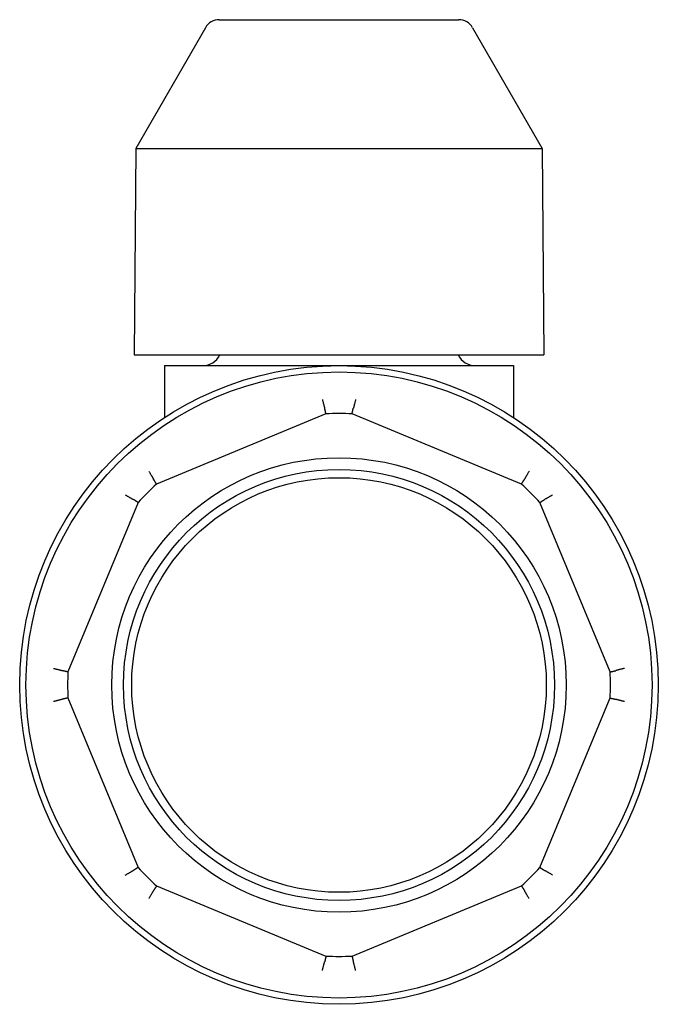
# Model space of a CAD drawing. Header units: millimetres. Extents: x 219 to 1582, y 6 to 357.
# Tile 4 of 6: x 395 to 455, y 169 to 262. Entities that reach past the tile are written whole.
import ezdxf

# ---------------------------------------------------------------- set-up
doc = ezdxf.new("R2010")
doc.units = ezdxf.units.MM
doc.layers.add('DETAIL', color=2, linetype='Continuous')

msp = doc.modelspace()

# ---------------------------------------------------------------- linework, layer by layer
at = {"layer": 'DETAIL'}
for p, q in [((413.742, 261.511), (436.242, 261.511)), ((412.442, 260.76), (405.911, 249.418)), ((437.542, 260.76), (444.073, 249.418)), ((405.911, 249.418), (405.742, 230.011)), ((405.911, 249.418), (444.073, 249.418)), ((444.073, 249.418), (444.242, 230.011)), ((405.742, 230.011), (444.242, 230.011)), ((408.593, 229.011), (441.391, 229.011)), ((408.593, 229.011), (408.593, 224.132)), ((441.391, 229.011), (441.391, 224.132)), ((423.768, 224.482), (407.846, 217.887)), ((442.137, 217.887), (426.215, 224.482)), ((406.116, 216.157), (399.521, 200.235)), ((450.462, 200.235), (443.867, 216.157)), ((399.521, 197.788), (406.116, 181.866)), ((443.867, 181.866), (450.462, 197.788)), ((407.846, 180.136), (423.768, 173.541)), ((426.215, 173.541), (442.137, 180.136))]:
    msp.add_line(p, q, dxfattribs=at)
at = {"layer": 'DETAIL', "flags": 128}
for points in [[(423.431, 225.84), (423.444, 225.786), (423.457, 225.732), (423.47, 225.679), (423.482, 225.627), (423.495, 225.576), (423.507, 225.527), (423.518, 225.479), (423.53, 225.433), (423.541, 225.388), (423.552, 225.346), (423.562, 225.306), (423.572, 225.268), (423.582, 225.232), (423.591, 225.199), (423.599, 225.169), (423.607, 225.141), (423.614, 225.116), (423.621, 225.094), (423.626, 225.074), (423.632, 225.058), (423.636, 225.045), (423.64, 225.035), (423.643, 225.029), (423.646, 225.025)], [(426.552, 225.84), (426.54, 225.786), (426.527, 225.732), (426.514, 225.679), (426.501, 225.627), (426.489, 225.576), (426.477, 225.527), (426.465, 225.479), (426.454, 225.433), (426.442, 225.388), (426.432, 225.346), (426.421, 225.306), (426.411, 225.268), (426.402, 225.232), (426.393, 225.199), (426.385, 225.169), (426.377, 225.141), (426.37, 225.116), (426.363, 225.094), (426.357, 225.074), (426.352, 225.058), (426.347, 225.045), (426.343, 225.035), (426.34, 225.029), (426.338, 225.025)], [(423.646, 225.025), (423.646, 225.025), (423.646, 225.025), (423.646, 225.025), (423.646, 225.025), (423.646, 225.025), (423.646, 225.025), (423.646, 225.025), (423.646, 225.025), (423.646, 225.025), (423.646, 225.025), (423.646, 225.025), (423.646, 225.025), (423.646, 225.025), (423.646, 225.025), (423.646, 225.025), (423.646, 225.025), (423.646, 225.025), (423.646, 225.025), (423.646, 225.025), (423.646, 225.025), (423.646, 225.025), (423.646, 225.025), (423.646, 225.025), (423.646, 225.025)], [(423.768, 224.482), (423.764, 224.499), (423.761, 224.517), (423.757, 224.534), (423.753, 224.552), (423.749, 224.569), (423.745, 224.587), (423.741, 224.604), (423.737, 224.621), (423.733, 224.639), (423.729, 224.656), (423.725, 224.674), (423.721, 224.691), (423.717, 224.709), (423.713, 224.726), (423.71, 224.744), (423.706, 224.761), (423.702, 224.779), (423.698, 224.796), (423.694, 224.814), (423.69, 224.832), (423.686, 224.849), (423.682, 224.867), (423.678, 224.884), (423.674, 224.902), (423.67, 224.919), (423.666, 224.937), (423.662, 224.954), (423.658, 224.972), (423.654, 224.99), (423.65, 225.007), (423.646, 225.025)], [(426.215, 224.482), (426.219, 224.499), (426.223, 224.517), (426.227, 224.534), (426.231, 224.552), (426.235, 224.569), (426.239, 224.587), (426.243, 224.604), (426.247, 224.621), (426.251, 224.639), (426.254, 224.656), (426.258, 224.674), (426.262, 224.691), (426.266, 224.709), (426.27, 224.726), (426.274, 224.744), (426.278, 224.761), (426.282, 224.779), (426.286, 224.796), (426.29, 224.814), (426.294, 224.832), (426.298, 224.849), (426.302, 224.867), (426.306, 224.884), (426.31, 224.902), (426.314, 224.919), (426.318, 224.937), (426.322, 224.954), (426.326, 224.972), (426.33, 224.99), (426.333, 225.007), (426.337, 225.025)], [(426.338, 225.025), (426.338, 225.025), (426.338, 225.025), (426.338, 225.025), (426.338, 225.025), (426.338, 225.025), (426.338, 225.025), (426.338, 225.025), (426.338, 225.025), (426.338, 225.025), (426.338, 225.025), (426.338, 225.025), (426.338, 225.025), (426.338, 225.025), (426.338, 225.025), (426.337, 225.025), (426.337, 225.025), (426.337, 225.025), (426.337, 225.025), (426.337, 225.025), (426.337, 225.025), (426.337, 225.025), (426.337, 225.025), (426.337, 225.025), (426.337, 225.025)], [(407.124, 219.086), (407.154, 219.038), (407.183, 218.991), (407.211, 218.944), (407.239, 218.899), (407.266, 218.854), (407.293, 218.811), (407.318, 218.768), (407.343, 218.728), (407.366, 218.688), (407.388, 218.651), (407.41, 218.615), (407.429, 218.581), (407.448, 218.549), (407.465, 218.52), (407.481, 218.492), (407.495, 218.467), (407.507, 218.444), (407.518, 218.424), (407.528, 218.406), (407.535, 218.391), (407.541, 218.379), (407.546, 218.369), (407.548, 218.362), (407.549, 218.358)], [(407.549, 218.358), (407.549, 218.358), (407.549, 218.358), (407.549, 218.357), (407.549, 218.357), (407.549, 218.357), (407.549, 218.357), (407.549, 218.357), (407.549, 218.357), (407.549, 218.357), (407.549, 218.357), (407.549, 218.357), (407.549, 218.357), (407.549, 218.357), (407.549, 218.357), (407.549, 218.357), (407.549, 218.357), (407.549, 218.357), (407.549, 218.357), (407.549, 218.357), (407.549, 218.357), (407.549, 218.357), (407.549, 218.357), (407.549, 218.357), (407.549, 218.357)], [(407.846, 217.887), (407.837, 217.902), (407.827, 217.917), (407.818, 217.932), (407.808, 217.947), (407.799, 217.962), (407.789, 217.977), (407.78, 217.993), (407.77, 218.008), (407.76, 218.023), (407.751, 218.038), (407.741, 218.053), (407.732, 218.068), (407.722, 218.083), (407.712, 218.099), (407.703, 218.114), (407.693, 218.129), (407.684, 218.144), (407.674, 218.159), (407.664, 218.174), (407.655, 218.19), (407.645, 218.205), (407.636, 218.22), (407.626, 218.235), (407.616, 218.25), (407.607, 218.266), (407.597, 218.281), (407.587, 218.296), (407.578, 218.311), (407.568, 218.327), (407.559, 218.342), (407.549, 218.357)], [(442.137, 217.887), (442.147, 217.902), (442.156, 217.917), (442.166, 217.932), (442.175, 217.947), (442.185, 217.962), (442.195, 217.977), (442.204, 217.993), (442.214, 218.008), (442.223, 218.023), (442.233, 218.038), (442.242, 218.053), (442.252, 218.068), (442.262, 218.083), (442.271, 218.099), (442.281, 218.114), (442.29, 218.129), (442.3, 218.144), (442.31, 218.159), (442.319, 218.174), (442.329, 218.19), (442.338, 218.205), (442.348, 218.22), (442.358, 218.235), (442.367, 218.25), (442.377, 218.266), (442.387, 218.281), (442.396, 218.296), (442.406, 218.311), (442.415, 218.327), (442.425, 218.342), (442.435, 218.357)], [(442.859, 219.086), (442.83, 219.038), (442.801, 218.991), (442.772, 218.944), (442.744, 218.899), (442.717, 218.854), (442.691, 218.811), (442.665, 218.768), (442.641, 218.728), (442.618, 218.688), (442.595, 218.651), (442.574, 218.615), (442.554, 218.581), (442.536, 218.549), (442.519, 218.52), (442.503, 218.492), (442.489, 218.467), (442.476, 218.444), (442.465, 218.424), (442.456, 218.406), (442.448, 218.391), (442.442, 218.379), (442.438, 218.369), (442.436, 218.362), (442.435, 218.358)], [(442.435, 218.357), (442.435, 218.357), (442.435, 218.357), (442.435, 218.357), (442.435, 218.357), (442.435, 218.357), (442.435, 218.357), (442.435, 218.357), (442.435, 218.357), (442.435, 218.357), (442.435, 218.357), (442.435, 218.357), (442.435, 218.357), (442.435, 218.357), (442.435, 218.357), (442.435, 218.357), (442.435, 218.357), (442.435, 218.357), (442.435, 218.357), (442.435, 218.357), (442.435, 218.357), (442.435, 218.357), (442.435, 218.358), (442.435, 218.358), (442.435, 218.358)], [(404.917, 216.879), (404.965, 216.849), (405.012, 216.82), (405.059, 216.792), (405.104, 216.764), (405.149, 216.737), (405.192, 216.71), (405.235, 216.685), (405.275, 216.66), (405.315, 216.637), (405.352, 216.615), (405.388, 216.593), (405.422, 216.574), (405.454, 216.555), (405.483, 216.538), (405.511, 216.522), (405.536, 216.508), (405.559, 216.496), (405.579, 216.485), (405.597, 216.475), (405.612, 216.468), (405.625, 216.462), (405.634, 216.457), (405.641, 216.455), (405.646, 216.454)], [(405.646, 216.454), (405.646, 216.454), (405.646, 216.454), (405.646, 216.454), (405.646, 216.454), (405.646, 216.454), (405.646, 216.454), (405.646, 216.454), (405.646, 216.454), (405.646, 216.454), (405.646, 216.454), (405.646, 216.454), (405.646, 216.454), (405.646, 216.454), (405.646, 216.454), (405.646, 216.454), (405.646, 216.454), (405.646, 216.454), (405.646, 216.454), (405.646, 216.454), (405.646, 216.454), (405.646, 216.454), (405.646, 216.454), (405.646, 216.454), (405.646, 216.454)], [(406.116, 216.157), (406.101, 216.166), (406.086, 216.176), (406.071, 216.185), (406.056, 216.195), (406.041, 216.204), (406.026, 216.214), (406.011, 216.224), (405.995, 216.233), (405.98, 216.243), (405.965, 216.252), (405.95, 216.262), (405.935, 216.271), (405.92, 216.281), (405.905, 216.291), (405.889, 216.3), (405.874, 216.31), (405.859, 216.319), (405.844, 216.329), (405.829, 216.339), (405.813, 216.348), (405.798, 216.358), (405.783, 216.368), (405.768, 216.377), (405.753, 216.387), (405.737, 216.396), (405.722, 216.406), (405.707, 216.416), (405.692, 216.425), (405.676, 216.435), (405.661, 216.445), (405.646, 216.454)], [(443.867, 216.157), (443.882, 216.166), (443.898, 216.176), (443.913, 216.185), (443.928, 216.195), (443.943, 216.204), (443.958, 216.214), (443.973, 216.224), (443.988, 216.233), (444.003, 216.243), (444.019, 216.252), (444.034, 216.262), (444.049, 216.271), (444.064, 216.281), (444.079, 216.291), (444.094, 216.3), (444.109, 216.31), (444.125, 216.319), (444.14, 216.329), (444.155, 216.339), (444.17, 216.348), (444.185, 216.358), (444.201, 216.368), (444.216, 216.377), (444.231, 216.387), (444.246, 216.396), (444.262, 216.406), (444.277, 216.416), (444.292, 216.425), (444.307, 216.435), (444.322, 216.445), (444.338, 216.454)], [(445.066, 216.879), (445.019, 216.849), (444.971, 216.82), (444.925, 216.792), (444.879, 216.764), (444.835, 216.737), (444.791, 216.71), (444.749, 216.685), (444.708, 216.66), (444.669, 216.637), (444.631, 216.615), (444.596, 216.593), (444.562, 216.574), (444.53, 216.555), (444.5, 216.538), (444.473, 216.522), (444.448, 216.508), (444.425, 216.496), (444.404, 216.485), (444.387, 216.475), (444.372, 216.468), (444.359, 216.462), (444.349, 216.457), (444.342, 216.455), (444.338, 216.454)], [(444.338, 216.454), (444.338, 216.454), (444.338, 216.454), (444.338, 216.454), (444.338, 216.454), (444.338, 216.454), (444.338, 216.454), (444.338, 216.454), (444.338, 216.454), (444.338, 216.454), (444.338, 216.454), (444.338, 216.454), (444.338, 216.454), (444.338, 216.454), (444.338, 216.454), (444.338, 216.454), (444.338, 216.454), (444.338, 216.454), (444.338, 216.454), (444.338, 216.454), (444.338, 216.454), (444.338, 216.454), (444.338, 216.454), (444.338, 216.454), (444.338, 216.454)], [(398.163, 200.572), (398.217, 200.559), (398.271, 200.546), (398.324, 200.533), (398.376, 200.521), (398.427, 200.509), (398.476, 200.496), (398.524, 200.485), (398.57, 200.473), (398.615, 200.462), (398.657, 200.451), (398.697, 200.441), (398.735, 200.431), (398.771, 200.421), (398.804, 200.413), (398.834, 200.404), (398.862, 200.396), (398.887, 200.389), (398.909, 200.383), (398.929, 200.377), (398.945, 200.371), (398.958, 200.367), (398.968, 200.363), (398.974, 200.36), (398.978, 200.357)], [(398.978, 200.357), (398.978, 200.357), (398.978, 200.357), (398.978, 200.357), (398.978, 200.357), (398.978, 200.357), (398.978, 200.357), (398.978, 200.357), (398.978, 200.357), (398.978, 200.357), (398.978, 200.357), (398.978, 200.357), (398.978, 200.357), (398.978, 200.357), (398.978, 200.357), (398.978, 200.357), (398.978, 200.357), (398.978, 200.357), (398.978, 200.357), (398.978, 200.357), (398.978, 200.357), (398.978, 200.357), (398.978, 200.357), (398.978, 200.357), (398.978, 200.357)], [(399.521, 200.235), (399.504, 200.239), (399.486, 200.243), (399.469, 200.246), (399.451, 200.25), (399.434, 200.254), (399.417, 200.258), (399.399, 200.262), (399.382, 200.266), (399.364, 200.27), (399.347, 200.274), (399.329, 200.278), (399.312, 200.282), (399.294, 200.286), (399.277, 200.29), (399.259, 200.294), (399.242, 200.297), (399.224, 200.301), (399.207, 200.305), (399.189, 200.309), (399.172, 200.313), (399.154, 200.317), (399.136, 200.321), (399.119, 200.325), (399.101, 200.329), (399.084, 200.333), (399.066, 200.337), (399.049, 200.341), (399.031, 200.345), (399.013, 200.349), (398.996, 200.353), (398.978, 200.357)], [(450.462, 200.235), (450.48, 200.239), (450.497, 200.243), (450.515, 200.246), (450.532, 200.25), (450.55, 200.254), (450.567, 200.258), (450.585, 200.262), (450.602, 200.266), (450.62, 200.27), (450.637, 200.274), (450.655, 200.278), (450.672, 200.282), (450.689, 200.286), (450.707, 200.29), (450.725, 200.294), (450.742, 200.297), (450.76, 200.301), (450.777, 200.305), (450.795, 200.309), (450.812, 200.313), (450.83, 200.317), (450.847, 200.321), (450.865, 200.325), (450.882, 200.329), (450.9, 200.333), (450.918, 200.337), (450.935, 200.341), (450.953, 200.345), (450.97, 200.349), (450.988, 200.353), (451.005, 200.357)], [(451.005, 200.357), (451.005, 200.357), (451.005, 200.357), (451.006, 200.357), (451.006, 200.357), (451.006, 200.357), (451.006, 200.357), (451.006, 200.357), (451.006, 200.357), (451.006, 200.357), (451.006, 200.357), (451.006, 200.357), (451.006, 200.357), (451.006, 200.357), (451.006, 200.357), (451.006, 200.357), (451.006, 200.357), (451.006, 200.357), (451.006, 200.357), (451.006, 200.357), (451.006, 200.357), (451.006, 200.357), (451.006, 200.357), (451.006, 200.357), (451.006, 200.357)], [(451.821, 200.572), (451.766, 200.559), (451.712, 200.546), (451.659, 200.533), (451.607, 200.521), (451.557, 200.509), (451.507, 200.496), (451.459, 200.485), (451.413, 200.473), (451.369, 200.462), (451.327, 200.451), (451.286, 200.441), (451.248, 200.431), (451.213, 200.421), (451.18, 200.413), (451.149, 200.404), (451.121, 200.396), (451.096, 200.389), (451.074, 200.383), (451.055, 200.377), (451.039, 200.371), (451.026, 200.367), (451.016, 200.363), (451.009, 200.36), (451.006, 200.357)], [(398.978, 197.665), (398.974, 197.663), (398.968, 197.66), (398.958, 197.656), (398.945, 197.651), (398.929, 197.646), (398.909, 197.64), (398.887, 197.633), (398.862, 197.626), (398.834, 197.618), (398.804, 197.61), (398.771, 197.601), (398.735, 197.592), (398.697, 197.582), (398.657, 197.571), (398.615, 197.561), (398.57, 197.549), (398.524, 197.538), (398.476, 197.526), (398.427, 197.514), (398.376, 197.502), (398.324, 197.489), (398.271, 197.476), (398.217, 197.464), (398.163, 197.451)], [(399.521, 197.788), (399.504, 197.784), (399.486, 197.78), (399.469, 197.776), (399.451, 197.772), (399.434, 197.768), (399.417, 197.764), (399.399, 197.76), (399.382, 197.756), (399.364, 197.753), (399.347, 197.749), (399.329, 197.745), (399.312, 197.741), (399.294, 197.737), (399.277, 197.733), (399.259, 197.729), (399.242, 197.725), (399.224, 197.721), (399.207, 197.717), (399.189, 197.713), (399.172, 197.709), (399.154, 197.705), (399.136, 197.701), (399.119, 197.697), (399.101, 197.693), (399.084, 197.689), (399.066, 197.685), (399.049, 197.681), (399.031, 197.678), (399.013, 197.674), (398.996, 197.67), (398.978, 197.666)], [(398.978, 197.666), (398.978, 197.666), (398.978, 197.666), (398.978, 197.666), (398.978, 197.666), (398.978, 197.666), (398.978, 197.666), (398.978, 197.666), (398.978, 197.666), (398.978, 197.666), (398.978, 197.666), (398.978, 197.666), (398.978, 197.666), (398.978, 197.666), (398.978, 197.666), (398.978, 197.666), (398.978, 197.665), (398.978, 197.665), (398.978, 197.665), (398.978, 197.665), (398.978, 197.665), (398.978, 197.665), (398.978, 197.665), (398.978, 197.665), (398.978, 197.665)], [(450.462, 197.788), (450.48, 197.784), (450.497, 197.78), (450.515, 197.776), (450.532, 197.772), (450.55, 197.768), (450.567, 197.764), (450.585, 197.76), (450.602, 197.756), (450.62, 197.753), (450.637, 197.749), (450.655, 197.745), (450.672, 197.741), (450.689, 197.737), (450.707, 197.733), (450.725, 197.729), (450.742, 197.725), (450.76, 197.721), (450.777, 197.717), (450.795, 197.713), (450.812, 197.709), (450.83, 197.705), (450.847, 197.701), (450.865, 197.697), (450.882, 197.693), (450.9, 197.689), (450.918, 197.685), (450.935, 197.681), (450.953, 197.678), (450.97, 197.674), (450.988, 197.67), (451.005, 197.666)], [(451.006, 197.665), (451.006, 197.665), (451.006, 197.665), (451.006, 197.665), (451.006, 197.665), (451.006, 197.665), (451.006, 197.665), (451.006, 197.665), (451.006, 197.665), (451.006, 197.666), (451.006, 197.666), (451.006, 197.666), (451.006, 197.666), (451.006, 197.666), (451.006, 197.666), (451.006, 197.666), (451.006, 197.666), (451.006, 197.666), (451.006, 197.666), (451.006, 197.666), (451.006, 197.666), (451.006, 197.666), (451.005, 197.666), (451.005, 197.666), (451.005, 197.666)], [(451.821, 197.451), (451.766, 197.464), (451.712, 197.476), (451.659, 197.489), (451.607, 197.502), (451.557, 197.514), (451.507, 197.526), (451.459, 197.538), (451.413, 197.549), (451.369, 197.561), (451.327, 197.571), (451.286, 197.582), (451.248, 197.592), (451.213, 197.601), (451.18, 197.61), (451.149, 197.618), (451.121, 197.626), (451.096, 197.633), (451.074, 197.64), (451.055, 197.646), (451.039, 197.651), (451.026, 197.656), (451.016, 197.66), (451.009, 197.663), (451.006, 197.665)], [(404.917, 181.144), (404.965, 181.173), (405.012, 181.202), (405.059, 181.231), (405.104, 181.259), (405.149, 181.286), (405.192, 181.312), (405.235, 181.338), (405.275, 181.362), (405.315, 181.386), (405.352, 181.408), (405.388, 181.429), (405.422, 181.449), (405.454, 181.467), (405.483, 181.484), (405.511, 181.5), (405.536, 181.514), (405.559, 181.527), (405.579, 181.538), (405.597, 181.547), (405.612, 181.555), (405.625, 181.561), (405.634, 181.565), (405.641, 181.568), (405.646, 181.568)], [(406.116, 181.866), (406.101, 181.856), (406.086, 181.847), (406.071, 181.837), (406.056, 181.828), (406.041, 181.818), (406.026, 181.808), (406.011, 181.799), (405.995, 181.789), (405.98, 181.78), (405.965, 181.77), (405.95, 181.761), (405.935, 181.751), (405.92, 181.741), (405.905, 181.732), (405.889, 181.722), (405.874, 181.713), (405.859, 181.703), (405.844, 181.693), (405.829, 181.684), (405.813, 181.674), (405.798, 181.665), (405.783, 181.655), (405.768, 181.645), (405.753, 181.636), (405.737, 181.626), (405.722, 181.616), (405.707, 181.607), (405.692, 181.597), (405.676, 181.588), (405.661, 181.578), (405.646, 181.568)], [(405.646, 181.568), (405.646, 181.568), (405.646, 181.568), (405.646, 181.568), (405.646, 181.568), (405.646, 181.568), (405.646, 181.568), (405.646, 181.568), (405.646, 181.568), (405.646, 181.568), (405.646, 181.568), (405.646, 181.568), (405.646, 181.568), (405.646, 181.568), (405.646, 181.568), (405.646, 181.568), (405.646, 181.568), (405.646, 181.568), (405.646, 181.568), (405.646, 181.568), (405.646, 181.568), (405.646, 181.568), (405.646, 181.568), (405.646, 181.568), (405.646, 181.568)], [(443.867, 181.866), (443.882, 181.856), (443.898, 181.847), (443.913, 181.837), (443.928, 181.828), (443.943, 181.818), (443.958, 181.808), (443.973, 181.799), (443.988, 181.789), (444.003, 181.78), (444.019, 181.77), (444.034, 181.761), (444.049, 181.751), (444.064, 181.741), (444.079, 181.732), (444.094, 181.722), (444.109, 181.713), (444.125, 181.703), (444.14, 181.693), (444.155, 181.684), (444.17, 181.674), (444.185, 181.665), (444.201, 181.655), (444.216, 181.645), (444.231, 181.636), (444.246, 181.626), (444.262, 181.616), (444.277, 181.607), (444.292, 181.597), (444.307, 181.588), (444.322, 181.578), (444.338, 181.568)], [(445.066, 181.144), (445.019, 181.173), (444.971, 181.202), (444.925, 181.231), (444.879, 181.259), (444.835, 181.286), (444.791, 181.312), (444.749, 181.338), (444.708, 181.362), (444.669, 181.386), (444.631, 181.408), (444.596, 181.429), (444.562, 181.449), (444.53, 181.467), (444.5, 181.484), (444.473, 181.5), (444.448, 181.514), (444.425, 181.527), (444.404, 181.538), (444.387, 181.547), (444.372, 181.555), (444.359, 181.561), (444.349, 181.565), (444.342, 181.568), (444.338, 181.568)], [(444.338, 181.568), (444.338, 181.568), (444.338, 181.568), (444.338, 181.568), (444.338, 181.568), (444.338, 181.568), (444.338, 181.568), (444.338, 181.568), (444.338, 181.568), (444.338, 181.568), (444.338, 181.568), (444.338, 181.568), (444.338, 181.568), (444.338, 181.568), (444.338, 181.568), (444.338, 181.568), (444.338, 181.568), (444.338, 181.568), (444.338, 181.568), (444.338, 181.568), (444.338, 181.568), (444.338, 181.568), (444.338, 181.568), (444.338, 181.568), (444.338, 181.568)], [(407.124, 178.937), (407.154, 178.984), (407.183, 179.032), (407.211, 179.078), (407.239, 179.124), (407.266, 179.168), (407.293, 179.212), (407.318, 179.254), (407.343, 179.295), (407.366, 179.334), (407.388, 179.372), (407.41, 179.407), (407.429, 179.441), (407.448, 179.473), (407.465, 179.503), (407.481, 179.53), (407.495, 179.555), (407.507, 179.578), (407.518, 179.599), (407.528, 179.616), (407.535, 179.631), (407.541, 179.644), (407.546, 179.654), (407.548, 179.661), (407.549, 179.665)], [(407.846, 180.136), (407.837, 180.121), (407.827, 180.105), (407.818, 180.09), (407.808, 180.075), (407.799, 180.06), (407.789, 180.045), (407.78, 180.03), (407.77, 180.015), (407.76, 180), (407.751, 179.985), (407.741, 179.969), (407.732, 179.954), (407.722, 179.939), (407.712, 179.924), (407.703, 179.909), (407.693, 179.894), (407.684, 179.878), (407.674, 179.863), (407.664, 179.848), (407.655, 179.833), (407.645, 179.818), (407.636, 179.802), (407.626, 179.787), (407.616, 179.772), (407.607, 179.757), (407.597, 179.742), (407.587, 179.726), (407.578, 179.711), (407.568, 179.696), (407.559, 179.681), (407.549, 179.665)], [(407.549, 179.665), (407.549, 179.665), (407.549, 179.665), (407.549, 179.665), (407.549, 179.665), (407.549, 179.665), (407.549, 179.665), (407.549, 179.665), (407.549, 179.665), (407.549, 179.665), (407.549, 179.665), (407.549, 179.665), (407.549, 179.665), (407.549, 179.665), (407.549, 179.665), (407.549, 179.665), (407.549, 179.665), (407.549, 179.665), (407.549, 179.665), (407.549, 179.665), (407.549, 179.665), (407.549, 179.665), (407.549, 179.665), (407.549, 179.665), (407.549, 179.665)], [(442.137, 180.136), (442.147, 180.121), (442.156, 180.105), (442.166, 180.09), (442.175, 180.075), (442.185, 180.06), (442.195, 180.045), (442.204, 180.03), (442.214, 180.015), (442.223, 180), (442.233, 179.985), (442.242, 179.969), (442.252, 179.954), (442.262, 179.939), (442.271, 179.924), (442.281, 179.909), (442.29, 179.894), (442.3, 179.878), (442.31, 179.863), (442.319, 179.848), (442.329, 179.833), (442.338, 179.818), (442.348, 179.802), (442.358, 179.787), (442.367, 179.772), (442.377, 179.757), (442.387, 179.742), (442.396, 179.726), (442.406, 179.711), (442.415, 179.696), (442.425, 179.681), (442.435, 179.665)], [(442.859, 178.937), (442.83, 178.984), (442.801, 179.032), (442.772, 179.078), (442.744, 179.124), (442.717, 179.168), (442.691, 179.212), (442.665, 179.254), (442.641, 179.295), (442.618, 179.334), (442.595, 179.372), (442.574, 179.407), (442.554, 179.441), (442.536, 179.473), (442.519, 179.503), (442.503, 179.53), (442.489, 179.555), (442.476, 179.578), (442.465, 179.599), (442.456, 179.616), (442.448, 179.631), (442.442, 179.644), (442.438, 179.654), (442.436, 179.661), (442.435, 179.665)], [(442.435, 179.665), (442.435, 179.665), (442.435, 179.665), (442.435, 179.665), (442.435, 179.665), (442.435, 179.665), (442.435, 179.665), (442.435, 179.665), (442.435, 179.665), (442.435, 179.665), (442.435, 179.665), (442.435, 179.665), (442.435, 179.665), (442.435, 179.665), (442.435, 179.665), (442.435, 179.665), (442.435, 179.665), (442.435, 179.665), (442.435, 179.665), (442.435, 179.665), (442.435, 179.665), (442.435, 179.665), (442.435, 179.665), (442.435, 179.665), (442.435, 179.665)], [(423.431, 172.182), (423.444, 172.237), (423.457, 172.291), (423.47, 172.344), (423.482, 172.396), (423.495, 172.446), (423.507, 172.496), (423.518, 172.544), (423.53, 172.59), (423.541, 172.634), (423.552, 172.676), (423.562, 172.717), (423.572, 172.755), (423.582, 172.79), (423.591, 172.823), (423.599, 172.854), (423.607, 172.882), (423.614, 172.907), (423.621, 172.929), (423.626, 172.948), (423.632, 172.964), (423.636, 172.977), (423.64, 172.987), (423.643, 172.994), (423.646, 172.997)], [(423.768, 173.541), (423.764, 173.523), (423.761, 173.506), (423.757, 173.488), (423.753, 173.471), (423.749, 173.453), (423.745, 173.436), (423.741, 173.418), (423.737, 173.401), (423.733, 173.384), (423.729, 173.366), (423.725, 173.349), (423.721, 173.331), (423.717, 173.314), (423.713, 173.296), (423.71, 173.279), (423.706, 173.261), (423.702, 173.244), (423.698, 173.226), (423.694, 173.208), (423.69, 173.191), (423.686, 173.173), (423.682, 173.156), (423.678, 173.138), (423.674, 173.121), (423.67, 173.103), (423.666, 173.086), (423.662, 173.068), (423.658, 173.05), (423.654, 173.033), (423.65, 173.015), (423.646, 172.998)], [(423.646, 172.997), (423.646, 172.997), (423.646, 172.997), (423.646, 172.997), (423.646, 172.997), (423.646, 172.997), (423.646, 172.997), (423.646, 172.997), (423.646, 172.997), (423.646, 172.997), (423.646, 172.997), (423.646, 172.997), (423.646, 172.997), (423.646, 172.997), (423.646, 172.997), (423.646, 172.997), (423.646, 172.997), (423.646, 172.998), (423.646, 172.998), (423.646, 172.998), (423.646, 172.998), (423.646, 172.998), (423.646, 172.998), (423.646, 172.998), (423.646, 172.998)], [(426.215, 173.541), (426.219, 173.523), (426.223, 173.506), (426.227, 173.488), (426.231, 173.471), (426.235, 173.453), (426.239, 173.436), (426.243, 173.418), (426.247, 173.401), (426.251, 173.384), (426.254, 173.366), (426.258, 173.349), (426.262, 173.331), (426.266, 173.314), (426.27, 173.296), (426.274, 173.279), (426.278, 173.261), (426.282, 173.244), (426.286, 173.226), (426.29, 173.208), (426.294, 173.191), (426.298, 173.173), (426.302, 173.156), (426.306, 173.138), (426.31, 173.121), (426.314, 173.103), (426.318, 173.086), (426.322, 173.068), (426.326, 173.05), (426.33, 173.033), (426.333, 173.015), (426.337, 172.998)], [(426.337, 172.998), (426.337, 172.998), (426.337, 172.998), (426.337, 172.998), (426.337, 172.998), (426.337, 172.998), (426.337, 172.998), (426.337, 172.998), (426.337, 172.997), (426.337, 172.997), (426.338, 172.997), (426.338, 172.997), (426.338, 172.997), (426.338, 172.997), (426.338, 172.997), (426.338, 172.997), (426.338, 172.997), (426.338, 172.997), (426.338, 172.997), (426.338, 172.997), (426.338, 172.997), (426.338, 172.997), (426.338, 172.997), (426.338, 172.997), (426.338, 172.997)], [(426.552, 172.182), (426.54, 172.237), (426.527, 172.291), (426.514, 172.344), (426.501, 172.396), (426.489, 172.446), (426.477, 172.496), (426.465, 172.544), (426.454, 172.59), (426.442, 172.634), (426.432, 172.676), (426.421, 172.717), (426.411, 172.755), (426.402, 172.79), (426.393, 172.823), (426.385, 172.854), (426.377, 172.882), (426.37, 172.907), (426.363, 172.929), (426.357, 172.948), (426.352, 172.964), (426.347, 172.977), (426.343, 172.987), (426.34, 172.994), (426.338, 172.997)]]:
    msp.add_lwpolyline(points, dxfattribs=at)
at = {"layer": 'DETAIL'}
for radius in [30, 29.409, 21.35, 20.243, 19.475]:
    msp.add_circle((424.992, 199.011), radius, dxfattribs=at)
for centre, radius, start, end in [((413.742, 260.011), 1.5, 90.00015, 150.06499), ((436.242, 260.011), 1.5, 29.93501, 89.99985), ((412.192, 230.811), 1.8, 270, 333.61225), ((437.792, 230.811), 1.8, 206.38775, 270), ((424.992, 199.011), 25.5, 87.24992, 92.75008), ((424.992, 199.011), 25.5, 132.24992, 137.75008), ((424.992, 199.011), 25.5, 42.24992, 47.75008), ((424.992, 199.011), 25.5, 177.24992, 182.75008), ((424.992, 199.011), 25.5, 357.24992, 2.75008), ((424.992, 199.011), 25.5, 222.24992, 227.75008), ((424.992, 199.011), 25.5, 312.24992, 317.75008), ((424.992, 199.011), 25.5, 267.24992, 272.75008)]:
    msp.add_arc(centre, radius, start, end, dxfattribs=at)

doc.saveas('drawing.dxf')
